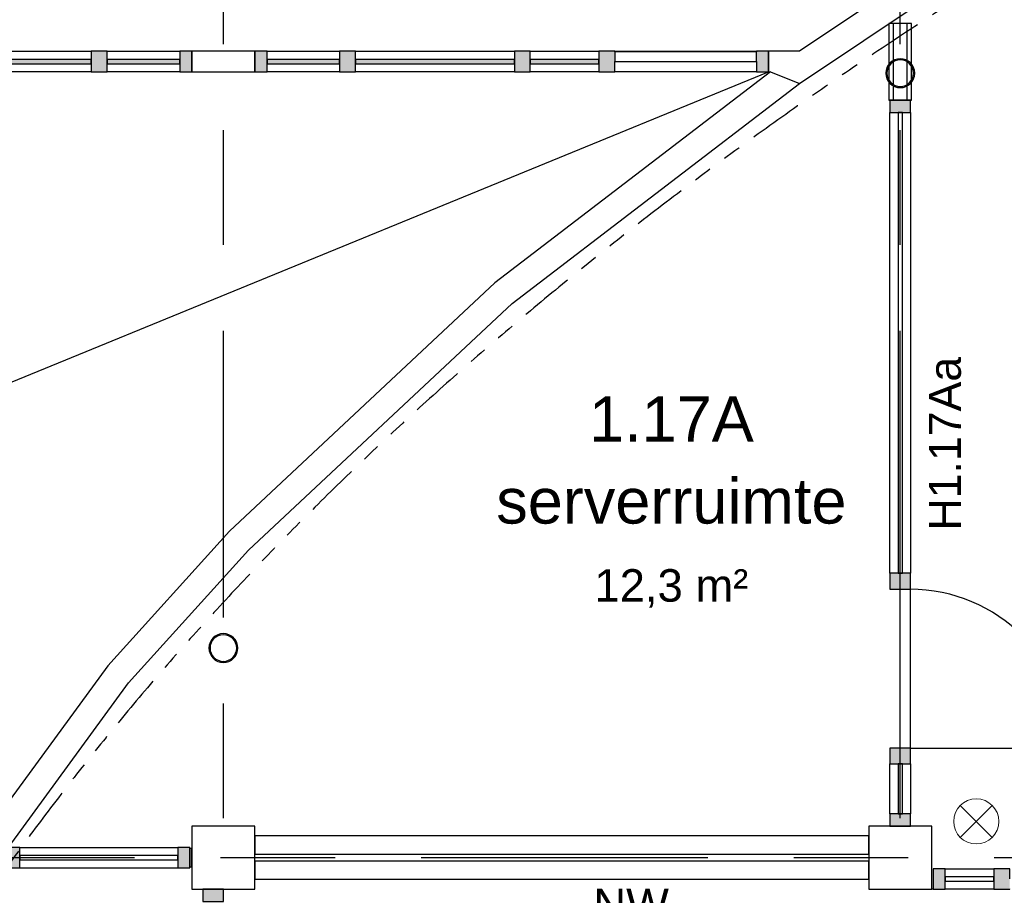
# Model space of a CAD drawing. Header units: millimetres. Extents: x -5940 to 121280, y -35718 to 26615.
# Tile 19 of 52: x 28872 to 34326, y 9191 to 14041. Entities that reach past the tile are written whole.
import ezdxf

# ---------------------------------------------------------------- set-up
doc = ezdxf.new("R2010")
doc.units = ezdxf.units.MM
doc.header["$LTSCALE"] = 100
for name, pattern in [('Center', [31.75, 6.35, -4.7625, 15.875, -4.7625]), ('dash-dash-dash', [8, 3, -1, 1, -1, 1, -1]), ('Hidden', [4, 2, -2])]:
    doc.linetypes.add(name, pattern=pattern)
for name, color, linetype in [('AL18----_BRANDSCHEIDING', 1, 'Continuous'), ('AL21----_BUITENWAND', 3, 'Continuous'), ('AL22----_BINNENWAND', 2, 'Continuous'), ('AL28----_CONSTRUCTIES', 4, 'Continuous'), ('AL31----_BUITENKOZIJN', 1, 'Continuous'), ('AL32----_BINNENKOZIJN', 1, 'Continuous'), ('AL32----_BINNENKOZIJN_MERKCODE', 1, 'Continuous'), ('AL33----_VLOEROPENINGEN', 2, 'Continuous'), ('BL$7----_STRAMIEN', 8, 'Continuous'), ('BL$8----_ALGEMENE TEKST', 2, 'Continuous'), ('BL$8----_NVO RUIMTE', 253, 'Hidden'), ('BL$8----_RUIMTEBENAMING', 2, 'Continuous'), ('BL$8----_RUIMTENUMMER', 2, 'Continuous')]:
    doc.layers.add(name, color=color, linetype=linetype)
doc.layers.add('AL56----_WARMTEDISTRIBUTIE ZAKLEIDING', color=1, linetype='Continuous', lineweight=9)
doc.styles.add('Arial_2', font='arial.ttf', dxfattribs={"height": 245.883234})
doc.styles.add('Arial_3', font='arial.ttf', dxfattribs={"height": 177.035928})
doc.styles.get("Standard").update_dxf_attribs({"font": 'arial.ttf'})

# ---------------------------------------------------------------- blocks, each defined once
blk = doc.blocks.new('Rectangular Mullion - 31_CWM_067x114-7812522-_--_101 1e verdieping')
at = {"linetype": 'ByBlock', "lineweight": -2}
blk.add_hatch(color=0, dxfattribs=at).paths.add_polyline_path([(0, 114), (-67, 114), (-67, 0), (0, 0)], flags=0)
at = {"color": 0, "linetype": 'ByBlock', "lineweight": -2}
for p, q in [((0, 114), (-67, 114)), ((-67, 114), (-67, 0)), ((0, 0), (0, 114)), ((-67, 0), (0, 0))]:
    blk.add_line(p, q, dxfattribs=at)
blk = doc.blocks.new('System Panel - 31_CWP_glas_2-7818266-_--_101 1e verdieping')
at = {"linetype": 'ByBlock', "lineweight": -2}
blk.add_hatch(color=0, dxfattribs=at).paths.add_polyline_path([(-201, -45), (-201, -69), (201, -69), (201, -45)], flags=0)
at = {"color": 0, "linetype": 'ByBlock', "lineweight": -2}
for p, q in [((201, -45), (-201, -45)), ((-201, -45), (-201, -69)), ((201, -69), (201, -45)), ((-201, -69), (201, -69))]:
    blk.add_line(p, q, dxfattribs=at)
blk = doc.blocks.new('System Panel - 31_CWP_glas_2-7812568-_--_101 1e verdieping')
at = {"linetype": 'ByBlock', "lineweight": -2}
blk.add_hatch(color=0, dxfattribs=at).paths.add_polyline_path([(-17.5, -69), (440, -69), (440, -45), (-440, -45), (-440, -69)], flags=0)
at = {"color": 0, "linetype": 'ByBlock', "lineweight": -2}
for p, q in [((440, -45), (-440, -45)), ((-440, -45), (-440, -69)), ((440, -69), (440, -45)), ((-440, -69), (440, -69))]:
    blk.add_line(p, q, dxfattribs=at)
blk = doc.blocks.new('Rectangular Mullion - 31_CWM_088x114-7818264-_--_101 1e verdieping')
at = {"color": 0, "linetype": 'ByBlock', "lineweight": -2}
for p, q in [((32510.1, 45580.6), (32912.1, 45580.6)), ((32912.1, 45466.6), (32510.1, 45466.6))]:
    blk.add_line(p, q, dxfattribs=at)
blk = doc.blocks.new('Rectangular Mullion - 31_CWM_088x114-7812516-_--_101 1e verdieping')
at = {"color": 0, "linetype": 'ByBlock', "lineweight": -2}
for p, q in [((26386.1, 32907.9), (27266.1, 32907.9)), ((27266.1, 32793.9), (26386.1, 32793.9))]:
    blk.add_line(p, q, dxfattribs=at)
blk = doc.blocks.new('Rectangular Mullion - 31_CWM_088x114-7812519-_--_101 1e verdieping')
at = {"linetype": 'ByBlock', "lineweight": -2}
blk.add_hatch(color=0, dxfattribs=at).paths.add_polyline_path([(-44, 114), (44, 114), (44, 0), (-44, 0)], flags=0)
at = {"color": 0, "linetype": 'ByBlock', "lineweight": -2}
for p, q in [((-44, 114), (44, 114)), ((-44, 0), (-44, 114)), ((44, 114), (44, 0)), ((44, 0), (-44, 0))]:
    blk.add_line(p, q, dxfattribs=at)
blk = doc.blocks.new('Rectangular Mullion - 31_CWM_067x114-7812032-_--_101 1e verdieping')
at = {"linetype": 'ByBlock', "lineweight": -2}
blk.add_hatch(color=0, dxfattribs=at).paths.add_polyline_path([(0, 0), (-67, 0), (-67, -114), (0, -114)], flags=0)
at = {"color": 0, "linetype": 'ByBlock', "lineweight": -2}
for p, q in [((0, 0), (-67, 0)), ((-67, 0), (-67, -114)), ((0, -114), (0, 0)), ((-67, -114), (0, -114))]:
    blk.add_line(p, q, dxfattribs=at)
blk = doc.blocks.new('System Panel - 31_CWP_glas_2-7818374-_--_101 1e verdieping')
at = {"linetype": 'ByBlock', "lineweight": -2}
blk.add_hatch(color=0, dxfattribs=at).paths.add_polyline_path([(201, 45), (201, 69), (-201, 69), (-201, 45)], flags=0)
at = {"color": 0, "linetype": 'ByBlock', "lineweight": -2}
for p, q in [((201, 69), (-201, 69)), ((-201, 69), (-201, 45)), ((201, 45), (201, 69)), ((-201, 45), (201, 45))]:
    blk.add_line(p, q, dxfattribs=at)
blk = doc.blocks.new('System Panel - 31_CWP_glas_2-7812150-_--_101 1e verdieping')
at = {"linetype": 'ByBlock', "lineweight": -2}
blk.add_hatch(color=0, dxfattribs=at).paths.add_polyline_path([(-440, 45), (440, 45), (440, 69), (-440, 69)], flags=0)
at = {"color": 0, "linetype": 'ByBlock', "lineweight": -2}
for p, q in [((440, 69), (-440, 69)), ((-440, 69), (-440, 45)), ((440, 45), (440, 69)), ((-440, 45), (440, 45))]:
    blk.add_line(p, q, dxfattribs=at)
blk = doc.blocks.new('System Panel - 31_CWP_glas_2-7818529-_--_101 1e verdieping')
at = {"linetype": 'ByBlock', "lineweight": -2}
blk.add_hatch(color=0, dxfattribs=at).paths.add_polyline_path([(190.5, 45), (190.5, 69), (-190.5, 69), (-190.5, 45)], flags=0)
at = {"color": 0, "linetype": 'ByBlock', "lineweight": -2}
for p, q in [((190.5, 69), (-190.5, 69)), ((-190.5, 69), (-190.5, 45)), ((190.5, 45), (190.5, 69)), ((-190.5, 45), (190.5, 45))]:
    blk.add_line(p, q, dxfattribs=at)
blk = doc.blocks.new('31_DO_deur_0 - deur-9214861-_--_101 1e verdieping')
at = {"color": 0, "linetype": 'ByBlock', "lineweight": -2}
for p, q in [((392.3, 111), (-392.3, 111)), ((-392.3, 111), (-392.3, 57)), ((392.3, 57), (392.3, 111)), ((-392.3, 57), (392.3, 57))]:
    blk.add_line(p, q, dxfattribs=at)
blk = doc.blocks.new('Rectangular Mullion - 31_CWM_067x114-V5-_--_101 1e verdieping')
at = {"linetype": 'ByBlock', "lineweight": -2}
blk.add_hatch(color=0, dxfattribs=at).paths.add_polyline_path([(0, 0), (0, -114), (-67, -114), (-67, 0)], flags=0)
at = {"color": 0, "linetype": 'ByBlock', "lineweight": -2}
for p, q in [((-67, 0), (0, 0)), ((-67, -57), (-67, 0)), ((0, 0), (0, -114)), ((-67, -114), (-67, -111)), ((0, -114), (-67, -114))]:
    blk.add_line(p, q, dxfattribs=at)
blk = doc.blocks.new('Rectangular Mullion - 31_CWM_088x114-7818371-_--_101 1e verdieping')
at = {"color": 0, "linetype": 'ByBlock', "lineweight": -2}
for p, q in [((33396.1, 45580.6), (33798.1, 45580.6)), ((33798.1, 45466.6), (33396.1, 45466.6))]:
    blk.add_line(p, q, dxfattribs=at)
blk = doc.blocks.new('Rectangular Mullion - 31_CWM_088x114-7811760-_--_101 1e verdieping')
at = {"color": 0, "linetype": 'ByBlock', "lineweight": -2}
for p, q in [((26386.1, 45580.6), (27266.1, 45580.6)), ((27266.1, 45466.6), (26386.1, 45466.6))]:
    blk.add_line(p, q, dxfattribs=at)
blk = doc.blocks.new('Rectangular Mullion - 31_CWM_088x114-7818525-_--_101 1e verdieping')
at = {"color": 0, "linetype": 'ByBlock', "lineweight": -2}
for p, q in [((34854.1, 45580.6), (35235.1, 45580.6)), ((35235.1, 45466.6), (34854.1, 45466.6))]:
    blk.add_line(p, q, dxfattribs=at)
blk = doc.blocks.new('Rectangular Mullion - 31_CWM_088x114-7843830-_--_101 1e verdieping')
at = {"color": 0, "linetype": 'ByBlock', "lineweight": -2}
for p, q in [((35323.1, 45580.6), (36107.6, 45580.6)), ((36107.6, 45466.6), (35323.1, 45466.6))]:
    blk.add_line(p, q, dxfattribs=at)
blk = doc.blocks.new('Rectangular Mullion - 31_CWM_088x114-7812029-_--_101 1e verdieping')
at = {"linetype": 'ByBlock', "lineweight": -2}
blk.add_hatch(color=0, dxfattribs=at).paths.add_polyline_path([(-44, 0), (44, 0), (44, -114), (-44, -114)], flags=0)
at = {"color": 0, "linetype": 'ByBlock', "lineweight": -2}
for p, q in [((-44, 0), (44, 0)), ((-44, -114), (-44, 0)), ((44, 0), (44, -114)), ((44, -114), (-44, -114))]:
    blk.add_line(p, q, dxfattribs=at)
blk = doc.blocks.new('Rectangular Mullion - 31_CWM_088x114-V3-_--_101 1e verdieping')
at = {"linetype": 'ByBlock', "lineweight": -2}
blk.add_hatch(color=0, dxfattribs=at).paths.add_polyline_path([(44, 0), (44, -114), (-44, -114), (-44, 0)], flags=0)
at = {"color": 0, "linetype": 'ByBlock', "lineweight": -2}
for p, q in [((-44, 0), (44, 0)), ((-44, -114), (-44, 0)), ((44, 0), (44, -57)), ((44, -114), (-44, -114)), ((44, -111), (44, -114))]:
    blk.add_line(p, q, dxfattribs=at)
blk = doc.blocks.new('System Panel - 31_CWP_glas_2-8920594-_--_101 1e verdieping')
at = {"color": 0, "linetype": 'ByBlock', "lineweight": -2}
for p, q in [((135, -45), (-135, -45)), ((-135, -45), (-135, -69)), ((135, -69), (135, -45)), ((-135, -69), (135, -69))]:
    blk.add_line(p, q, dxfattribs=at)
blk = doc.blocks.new('Rectangular Mullion - 32-88x114-8337180-_--_101 1e verdieping')
at = {"linetype": 'ByBlock', "lineweight": -2}
blk.add_hatch(color=0, dxfattribs=at).paths.add_polyline_path([(-44, 114), (44, 114), (44, 0), (-44, 0), (-44, 111)], flags=0)
at = {"color": 0, "linetype": 'ByBlock', "lineweight": -2}
for p, q in [((-44, 114), (44, 114)), ((-44, 0), (-44, 114)), ((44, 114), (44, 111)), ((44, 57), (44, 0)), ((44, 0), (-44, 0))]:
    blk.add_line(p, q, dxfattribs=at)
blk = doc.blocks.new('Rectangular Mullion - 32-88x114-8920590-_--_101 1e verdieping')
at = {"color": 0, "linetype": 'ByBlock', "lineweight": -2}
for p, q in [((37153.1, 41002.9), (37423, 41002.9)), ((37423, 40888.9), (37153.1, 40888.9))]:
    blk.add_line(p, q, dxfattribs=at)
blk = doc.blocks.new('Rectangular Mullion - 32-67x114-V57-_--_101 1e verdieping')
at = {"linetype": 'ByBlock', "lineweight": -2}
blk.add_hatch(color=0, dxfattribs=at).paths.add_polyline_path([(0, 114), (-67, 114), (-67, 0), (0, 0)], flags=0)
at = {"color": 0, "linetype": 'ByBlock', "lineweight": -2}
for p, q in [((0, 114), (-67, 114)), ((-67, 114), (-67, 0)), ((0, 0), (0, 114)), ((-67, 0), (0, 0))]:
    blk.add_line(p, q, dxfattribs=at)
blk = doc.blocks.new('Rectangular Mullion - 32-67x114-V86-_--_101 1e verdieping')
at = {"linetype": 'ByBlock', "lineweight": -2}
blk.add_hatch(color=0, dxfattribs=at).paths.add_polyline_path([(-67, -114), (0, -114), (0, 0), (-67, 0)], flags=0)
at = {"color": 0, "linetype": 'ByBlock', "lineweight": -2}
for p, q in [((0, 0), (-67, 0)), ((-67, 0), (-67, -114)), ((0, -114), (0, 0)), ((-67, -114), (0, -114))]:
    blk.add_line(p, q, dxfattribs=at)
blk = doc.blocks.new('System Panel - 31_CWP_glas_2-9028863-_--_101 1e verdieping')
at = {"color": 0, "linetype": 'ByBlock', "lineweight": -2}
for p, q in [((438, -45), (-438, -45)), ((-438, -45), (-438, -69)), ((438, -69), (438, -45)), ((-438, -69), (438, -69))]:
    blk.add_line(p, q, dxfattribs=at)
blk = doc.blocks.new('Rectangular Mullion - 32-67x114-9028274-_--_101 1e verdieping')
at = {"color": 0, "linetype": 'ByBlock', "lineweight": -2}
for p, q in [((32025.7, 41170.9), (32901.7, 41170.9)), ((32025.7, 41056.9), (32901.7, 41056.9))]:
    blk.add_line(p, q, dxfattribs=at)
blk = doc.blocks.new('Rectangular Mullion - 32-67x114-9028864-_--_101 1e verdieping')
at = {"linetype": 'ByBlock', "lineweight": -2}
blk.add_hatch(color=0, dxfattribs=at).paths.add_polyline_path([(-46.6, 0), (-67, 0), (-67, 114), (0, 114), (0, 0)], flags=0)
at = {"color": 0, "linetype": 'ByBlock', "lineweight": -2}
for p, q in [((-67, 114), (0, 114)), ((-67, 0), (-67, 114)), ((0, 114), (0, 0)), ((0, 0), (-67, 0))]:
    blk.add_line(p, q, dxfattribs=at)
blk = doc.blocks.new('Rectangular Mullion - 32-67x114-9028865-_--_101 1e verdieping')
at = {"linetype": 'ByBlock', "lineweight": -2}
blk.add_hatch(color=0, dxfattribs=at).paths.add_polyline_path([(-67, 0), (0, 0), (0, 114), (-67, 114)], flags=0)
at = {"color": 0, "linetype": 'ByBlock', "lineweight": -2}
for p, q in [((0, 114), (-67, 114)), ((-67, 114), (-67, 0)), ((0, 0), (0, 114)), ((-67, 0), (0, 0))]:
    blk.add_line(p, q, dxfattribs=at)
blk = doc.blocks.new('System Panel - 31_CWP_glas_2-8347538-_--_101 1e verdieping')
at = {"color": 0, "linetype": 'ByBlock', "lineweight": -2}
for p, q in [((138.5, -45), (-138.5, -45)), ((-138.5, -45), (-138.5, -69)), ((138.5, -69), (138.5, -45)), ((-138.5, -69), (138.5, -69))]:
    blk.add_line(p, q, dxfattribs=at)
blk = doc.blocks.new('System Panel - 31_CWP_glas_2-9144254-_--_101 1e verdieping')
at = {"color": 0, "linetype": 'ByBlock', "lineweight": -2}
for p, q in [((1276.5, -45), (-1276.5, -45)), ((-1276.5, -45), (-1276.5, -69)), ((1276.5, -69), (1276.5, -45)), ((-1276.5, -69), (1276.5, -69))]:
    blk.add_line(p, q, dxfattribs=at)
blk = doc.blocks.new('Rectangular Mullion - 32-67x114-8347457-_--_101 1e verdieping')
at = {"linetype": 'ByBlock', "lineweight": -2}
blk.add_hatch(color=0, dxfattribs=at).paths.add_polyline_path([(-67, 114), (0, 114), (0, 0), (-67, 0)], flags=0)
at = {"color": 0, "linetype": 'ByBlock', "lineweight": -2}
for p, q in [((-67, 114), (0, 114)), ((-67, 0), (-67, 114)), ((0, 114), (0, 0)), ((0, 0), (-67, 0))]:
    blk.add_line(p, q, dxfattribs=at)
blk = doc.blocks.new('Rectangular Mullion - 32-88x114-V56-_--_101 1e verdieping')
at = {"linetype": 'ByBlock', "lineweight": -2}
blk.add_hatch(color=0, dxfattribs=at).paths.add_polyline_path([(-44, 114), (44, 114), (44, 0), (-44, 0), (-44, 111)], flags=0)
at = {"color": 0, "linetype": 'ByBlock', "lineweight": -2}
for p, q in [((-44, 114), (44, 114)), ((-44, 111), (-44, 114)), ((44, 114), (44, 0)), ((-44, 0), (-44, 57)), ((44, 0), (-44, 0))]:
    blk.add_line(p, q, dxfattribs=at)
blk = doc.blocks.new('Rectangular Mullion - 32-88x114-8347533-_--_101 1e verdieping')
at = {"color": 0, "linetype": 'ByBlock', "lineweight": -2}
for p, q in [((36847.1, 41355.9), (36847.1, 41632.8)), ((36961.1, 41632.8), (36961.1, 41355.9))]:
    blk.add_line(p, q, dxfattribs=at)
blk = doc.blocks.new('Rectangular Mullion - 32-88x114-9144252-_--_101 1e verdieping')
at = {"color": 0, "linetype": 'ByBlock', "lineweight": -2}
for p, q in [((36847.1, 42688.8), (36847.1, 45241.9)), ((36961.1, 45241.9), (36961.1, 42688.8))]:
    blk.add_line(p, q, dxfattribs=at)
blk = doc.blocks.new('31_DO_deur_0 - deur-8368485-_--_101 1e verdieping')
at = {"color": 0, "linetype": 'ByBlock', "lineweight": -2}
for p, q in [((-440, -57), (440, -57)), ((-440, -111), (-440, -57)), ((440, -57), (440, -111)), ((440, -111), (-440, -111))]:
    blk.add_line(p, q, dxfattribs=at)
blk = doc.blocks.new('BU deur rechts - BU deur rechts-8342080-_--_101 1e verdieping')
at = {"color": 0, "linetype": 'ByBlock', "lineweight": -2}
blk.add_line((440, 27), (440, 907), dxfattribs=at)
blk.add_arc((440, 27), 880, 90, 180, dxfattribs=at)
blk = doc.blocks.new('28_GdV_staal_buis_kolom - B160x6_3-9615378-_--_101 1e verdieping')
at = {"linetype": 'ByBlock', "lineweight": -2}
h = blk.add_hatch(dxfattribs=at)
h.set_pattern_fill('FP_81', color=0, style=0, pattern_type=2)
h.set_pattern_definition([(45, (-33154.06, -42274.98), (-106.066, 106.066), [])])
h.paths.add_polyline_path([(0, -80), (32.4, -72.7), (56.6, -56.6), (73.9, -30.6), (80, 0), (73.9, 30.6), (56.6, 56.6), (30.6, 73.9), (0, 80), (-30.6, 73.9), (-56.6, 56.6), (-73.9, 30.6), (-80, 0), (-73.9, -30.6), (-56.6, -56.6), (-30.6, -73.9)], flags=0)
h.paths.add_polyline_path([(0, -73.7), (-28.2, -68.1), (-52.1, -52.1), (-68.1, -28.2), (-73.7, 0), (-68.1, 28.2), (-52.1, 52.1), (-28.2, 68.1), (0, 73.7), (28.2, 68.1), (52.1, 52.1), (68.1, 28.2), (73.7, 0), (68.1, -28.2), (52.1, -52.1), (28.2, -68.1)], flags=0)
at = {"color": 0, "linetype": 'ByBlock', "lineweight": -2}
for radius, start, end in [(80, 360, 180), (73.7, 0, 180), (80, 180, 360), (73.7, 180, 0)]:
    blk.add_arc((0, 0), radius, start, end, dxfattribs=at)
blk = doc.blocks.new('28_GdV_staal_buis_kolom - B160x6_3-V235-_--_101 1e verdieping')
at = {"linetype": 'ByBlock', "lineweight": -2}
h = blk.add_hatch(dxfattribs=at)
h.set_pattern_fill('FP_82', color=0, style=0, pattern_type=2)
h.set_pattern_definition([(45, (-36904.06, -45459.1), (-106.066, 106.066), [])])
h.paths.add_polyline_path([(0, -80), (30.6, -73.9), (56.6, -56.6), (73.9, -30.6), (80, 0), (73.9, 30.6), (56.6, 56.6), (30.6, 73.9), (0, 80), (-30.6, 73.9), (-56.6, 56.6), (-73.9, 30.6), (-80, 0), (-73.9, -30.6), (-56.6, -56.6), (-30.6, -73.9)], flags=0)
h.paths.add_polyline_path([(0, -73.7), (-28.2, -68.1), (-52.1, -52.1), (-68.1, -28.2), (-73.7, 0), (-68.1, 28.2), (-52.1, 52.1), (-28.2, 68.1), (0, 73.7), (28.2, 68.1), (52.1, 52.1), (68.1, 28.2), (73.7, 0), (68.1, -28.2), (52.1, -52.1), (28.2, -68.1)], flags=0)
at = {"color": 0, "linetype": 'ByBlock', "lineweight": -2}
for radius, start, end in [(80, 360, 180), (73.7, 0, 180), (80, 180, 360), (73.7, 180, 0)]:
    blk.add_arc((0, 0), radius, start, end, dxfattribs=at)

msp = doc.modelspace()

# ---------------------------------------------------------------- linework, layer by layer
at = {"layer": 'AL18----_BRANDSCHEIDING', "linetype": 'dash-dash-dash'}
msp.add_ellipse((56250, 3050), major_axis=(29620, 0), ratio=0.565806, start_param=0.353943, end_param=2.787649, dxfattribs=at)
at = {"layer": 'AL21----_BUITENWAND'}
for p, q in [((33926.2, 14358.6), (33190.9, 13866.8)), ((33192.6, 13688.6), (34004, 14231.4)), ((30175, 13866.8), (29825, 13866.8)), ((33190.9, 13866.8), (33020.5, 13866.8)), ((29825, 13752.8), (30175, 13752.8)), ((33020.5, 13752.8), (33031.3, 13752.8))]:
    msp.add_line(p, q, dxfattribs=at)
for points in [[(29825, 13866.8), (29825, 13752.8)], [(30175, 13866.8), (30175, 13752.8)], [(33020.5, 13752.8), (33020.5, 13866.8)], [(33031.3, 13752.8), (33192.6, 13688.6)]]:
    msp.add_lwpolyline(points, dxfattribs=at)
at = {"layer": 'AL22----_BINNENWAND'}
for p, q in [((33687.5, 14020), (33687.5, 13792.9)), ((33712.5, 14020), (33687.5, 14020)), ((33787.5, 14020), (33712.5, 14020)), ((33712.5, 13814.5), (33712.5, 14020)), ((33812.5, 14020), (33787.5, 14020)), ((33787.5, 13814.5), (33787.5, 14020)), ((33812.5, 13792.9), (33812.5, 14020)), ((33712.5, 13683.4), (33712.5, 13807.1)), ((33787.5, 13683.4), (33787.5, 13807.1)), ((33031.3, 13752.8), (31504, 12583.2)), ((33687.5, 13781.8), (33687.5, 13708.7)), ((33812.5, 13708.7), (33812.5, 13781.8)), ((33687.5, 13697.5), (33687.5, 13595)), ((33812.5, 13595), (33812.5, 13697.5)), ((31600.4, 12469.3), (33192.6, 13688.6)), ((33712.5, 13595), (33712.5, 13675.9)), ((33787.5, 13595), (33787.5, 13675.9)), ((33687.5, 13595), (33712.5, 13595)), ((33712.5, 13595), (33787.5, 13595)), ((33787.5, 13595), (33812.5, 13595)), ((31504, 12583.2), (30033.4, 11208.6)), ((30139.8, 11104), (31600.4, 12469.3)), ((30033.4, 11208.6), (29359.4, 10462.8)), ((29475.1, 10368.7), (30139.8, 11104)), ((29359.4, 10462.8), (28710.6, 9575)), ((28727.7, 9345.8), (29475.1, 10368.7)), ((33575, 9520), (30175, 9520)), ((30175, 9520), (30175, 9420)), ((33575, 9420), (33575, 9520)), ((30175, 9420), (33575, 9420)), ((33575, 9380), (30175, 9380)), ((30175, 9380), (30175, 9280)), ((33575, 9280), (33575, 9380)), ((30175, 9280), (33575, 9280))]:
    msp.add_line(p, q, dxfattribs=at)
msp.add_lwpolyline([(33031.3, 13752.8), (33192.6, 13688.6)], dxfattribs=at)
for radius, start, end in [(80, 141.9982, 155.0287), (73.7, 155.0287, 159.9713), (80, 24.9713, 38.0018), (73.7, 20.0287, 24.9713), (80, 204.9713, 218.0018), (73.7, 200.0287, 204.9713), (80, 321.9982, 335.0287), (73.7, 335.0287, 339.9713)]:
    msp.add_arc((33750, 13745.2), radius, start, end, dxfattribs=at)
at = {"layer": 'AL28----_CONSTRUCTIES'}
for p, q in [((30175, 9575), (29825, 9575)), ((29825, 9575), (29825, 9225)), ((30175, 9225), (30175, 9575)), ((33925, 9575), (33575, 9575)), ((33575, 9575), (33575, 9225)), ((33925, 9225), (33925, 9575)), ((29825, 9225), (30175, 9225)), ((33575, 9225), (33925, 9225))]:
    msp.add_line(p, q, dxfattribs=at)
at = {"layer": 'AL31----_BUITENKOZIJN'}
for p, q in [((29825, 13866.8), (29825, 13752.8)), ((30175, 13752.8), (30175, 13866.8)), ((33020.5, 13866.8), (33020.5, 13752.8))]:
    msp.add_line(p, q, dxfattribs=at)
at = {"layer": 'AL32----_BINNENKOZIJN'}
for p, q in [((29825, 9450), (29814.7, 9450)), ((29814.7, 9450), (29814.7, 9350)), ((29825, 9350), (29825, 9450)), ((29814.7, 9350), (29825, 9350)), ((33925, 9225), (33925, 9275)), ((33932, 9225), (33925, 9225))]:
    msp.add_line(p, q, dxfattribs=at)
at = {"layer": 'AL33----_VLOEROPENINGEN'}
msp.add_line((22820, 9572.1), (33020.5, 13752.8), dxfattribs=at)
at = {"layer": 'AL56----_WARMTEDISTRIBUTIE ZAKLEIDING'}
for p, q in [((34082.6, 9689.2), (34259.4, 9512.4)), ((34259.4, 9689.2), (34082.6, 9512.4))]:
    msp.add_line(p, q, dxfattribs=at)
for start, end in [(0, 180), (180, 0)]:
    msp.add_arc((34171, 9600.8), 125, start, end, dxfattribs=at)
at = {"layer": 'BL$7----_STRAMIEN', "linetype": 'Center'}
for p, q in [((30000, -6255.5), (30000, 25615.2)), ((33750, -6255.5), (33750, 25615.2)), ((-4940.3, 9400), (120279.6, 9400))]:
    msp.add_line(p, q, dxfattribs=at)

# ---------------------------------------------------------------- block references
at = {"layer": 'AL28----_CONSTRUCTIES'}
for name, p in [('28_GdV_staal_buis_kolom - B160x6_3-V235-_--_101 1e verdieping', (33750, 13745.2)), ('28_GdV_staal_buis_kolom - B160x6_3-9615378-_--_101 1e verdieping', (30000, 10561.1))]:
    msp.add_blockref(name, p, dxfattribs=at)
at = {"layer": 'AL31----_BUITENKOZIJN', "rotation": 180}
for name, p in [('Rectangular Mullion - 31_CWM_088x114-7812516-_--_101 1e verdieping', (55654.1, 46660.6)), ('Rectangular Mullion - 31_CWM_067x114-7812032-_--_101 1e verdieping', (30175, 13752.8)), ('System Panel - 31_CWP_glas_2-7812568-_--_101 1e verdieping', (28828, 13752.8)), ('System Panel - 31_CWP_glas_2-7818266-_--_101 1e verdieping', (29557, 13752.8))]:
    msp.add_blockref(name, p, dxfattribs=at)
at = {"layer": 'AL31----_BUITENKOZIJN', "extrusion": (0, 0, -1)}
msp.add_blockref('Rectangular Mullion - 31_CWM_088x114-7812519-_--_101 1e verdieping', (-29312, 13752.8), dxfattribs=at)
at = {"layer": 'AL31----_BUITENKOZIJN'}
for name, p in [('Rectangular Mullion - 31_CWM_088x114-7818264-_--_101 1e verdieping', (-3154.1, -31713.9)), ('Rectangular Mullion - 31_CWM_067x114-7812522-_--_101 1e verdieping', (29825, 13752.8)), ('Rectangular Mullion - 31_CWM_088x114-7818371-_--_101 1e verdieping', (-3154.1, -31713.9)), ('Rectangular Mullion - 31_CWM_088x114-7811760-_--_101 1e verdieping', (4345.9, -31713.9)), ('Rectangular Mullion - 31_CWM_088x114-7818525-_--_101 1e verdieping', (-3154.1, -31713.9)), ('Rectangular Mullion - 31_CWM_088x114-7843830-_--_101 1e verdieping', (-3154.1, -31713.9)), ('31_DO_deur_0 - deur-9214861-_--_101 1e verdieping', (32561.3, 13752.8)), ('System Panel - 31_CWP_glas_2-7818374-_--_101 1e verdieping', (30443, 13752.8)), ('System Panel - 31_CWP_glas_2-7812150-_--_101 1e verdieping', (31172, 13752.8)), ('System Panel - 31_CWP_glas_2-7818529-_--_101 1e verdieping', (31890.5, 13752.8))]:
    msp.add_blockref(name, p, dxfattribs=at)
at = {"layer": 'AL31----_BUITENKOZIJN', "extrusion": (0, 0, -1), "rotation": 180}
for name, p in [('Rectangular Mullion - 31_CWM_088x114-7812029-_--_101 1e verdieping', (-30688, 13752.8)), ('Rectangular Mullion - 31_CWM_088x114-7812029-_--_101 1e verdieping', (-31656, 13752.8)), ('Rectangular Mullion - 31_CWM_088x114-V3-_--_101 1e verdieping', (-32125, 13752.8)), ('Rectangular Mullion - 31_CWM_067x114-V5-_--_101 1e verdieping', (-33020.5, 13752.8))]:
    msp.add_blockref(name, p, dxfattribs=at)
at = {"layer": 'AL32----_BINNENKOZIJN', "extrusion": (0, 0, -1)}
for name, p, rotation in [('Rectangular Mullion - 32-67x114-8347457-_--_101 1e verdieping', (-33693, 13595), 89.99999999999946), ('Rectangular Mullion - 32-88x114-V56-_--_101 1e verdieping', (-33693, 10930.9), 89.99999999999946), ('Rectangular Mullion - 32-88x114-8337180-_--_101 1e verdieping', (-33693, 9962.9), 89.99999999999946), ('Rectangular Mullion - 32-88x114-8337180-_--_101 1e verdieping', (-34312.9, 9339), 180)]:
    msp.add_blockref(name, p, dxfattribs=dict(at, rotation=rotation))
at = {"layer": 'AL32----_BINNENKOZIJN'}
for name, p in [('Rectangular Mullion - 32-88x114-9144252-_--_101 1e verdieping', (-3154.1, -31713.9)), ('Rectangular Mullion - 32-88x114-8347533-_--_101 1e verdieping', (-3154.1, -31713.9)), ('Rectangular Mullion - 32-67x114-9028274-_--_101 1e verdieping', (-3154.1, -31713.9)), ('Rectangular Mullion - 32-67x114-9028865-_--_101 1e verdieping', (29814.7, 9343)), ('Rectangular Mullion - 32-88x114-8920590-_--_101 1e verdieping', (-3154.1, -31663.9)), ('System Panel - 31_CWP_glas_2-8920594-_--_101 1e verdieping', (34134, 9339))]:
    msp.add_blockref(name, p, dxfattribs=at)
for name, p, rotation in [('System Panel - 31_CWP_glas_2-9144254-_--_101 1e verdieping', (33693, 12251.5), 90.00000000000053), ('31_DO_deur_0 - deur-8368485-_--_101 1e verdieping', (33693, 10446.9), 90.00000000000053), ('BU deur rechts - BU deur rechts-8342080-_--_101 1e verdieping', (33777, 10446.9), 270.0000000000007), ('System Panel - 31_CWP_glas_2-8347538-_--_101 1e verdieping', (33693, 9780.5), 90.00000000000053), ('Rectangular Mullion - 32-67x114-V57-_--_101 1e verdieping', (33693, 9575), 270.0000000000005), ('System Panel - 31_CWP_glas_2-9028863-_--_101 1e verdieping', (29309.7, 9343), 180), ('Rectangular Mullion - 32-67x114-V57-_--_101 1e verdieping', (33932, 9339), 180), ('Rectangular Mullion - 32-67x114-V86-_--_101 1e verdieping', (29886, 9225), 90.00000000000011)]:
    msp.add_blockref(name, p, dxfattribs=dict(at, rotation=rotation))
at = {"layer": 'AL32----_BINNENKOZIJN', "extrusion": (0, 0, -1)}
msp.add_blockref('Rectangular Mullion - 32-67x114-9028864-_--_101 1e verdieping', (-28804.7, 9343), dxfattribs=at)

# ---------------------------------------------------------------- texts
at = {"layer": 'AL32----_BINNENKOZIJN_MERKCODE', "insert": (33908.8, 11692.9), "char_height": 177.04, "width": 1146.915, "attachment_point": 2, "rotation": 90, "line_spacing_factor": 0.938532, "style": 'Arial_3'}
msp.add_mtext('H1.17Aa', dxfattribs=at)
at = {"layer": 'BL$8----_ALGEMENE TEKST', "color": 1, "insert": (32049.5, 9229.1), "char_height": 180, "width": 488.141, "attachment_point": 1, "line_spacing_factor": 0.938532}
msp.add_mtext('NW', dxfattribs=at)
at = {"layer": 'BL$8----_NVO RUIMTE', "color": 1, "insert": (32482.1, 10997.9), "char_height": 180, "width": 997.881, "attachment_point": 2, "line_spacing_factor": 0.938532, "style": 'Arial_3'}
msp.add_mtext('12,3 m²', dxfattribs=at)
at = {"layer": 'BL$8----_RUIMTEBENAMING', "insert": (32482.1, 11500.5), "char_height": 250, "width": 2271, "attachment_point": 2, "line_spacing_factor": 0.938532, "style": 'Arial_2'}
msp.add_mtext('serverruimte', dxfattribs=at)
at = {"layer": 'BL$8----_RUIMTENUMMER', "insert": (32482.1, 11955.1), "char_height": 250, "width": 1071, "attachment_point": 2, "line_spacing_factor": 0.938532, "style": 'Arial_2'}
msp.add_mtext('1.17A', dxfattribs=at)

doc.saveas('drawing.dxf')
